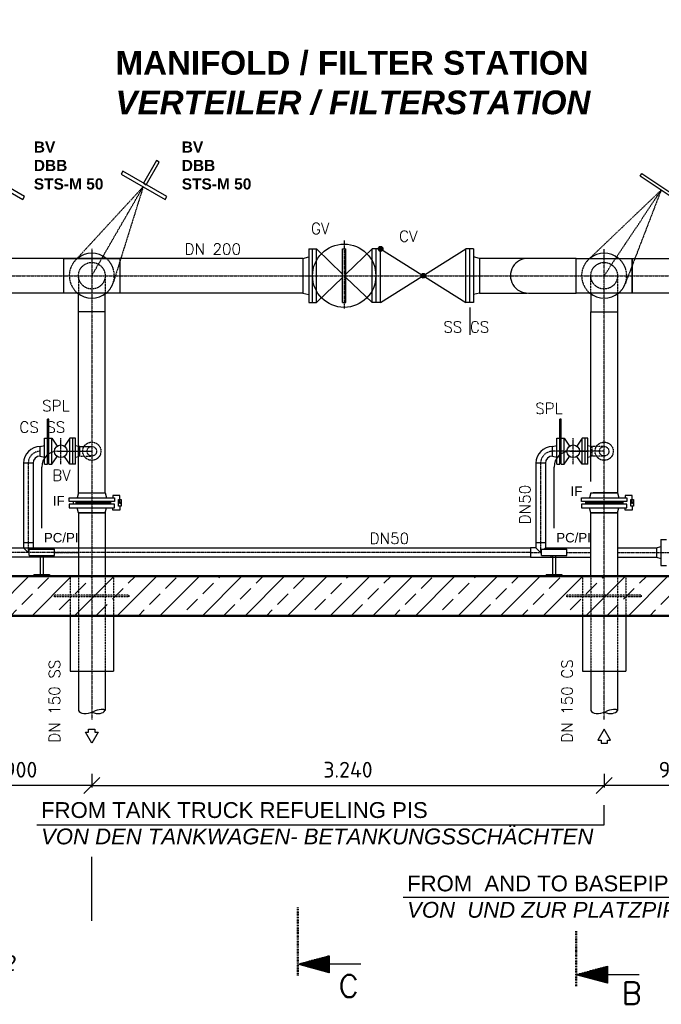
# Model space of a CAD drawing. Header units: millimetres. Extents: x -197187 to 231260338, y -45270 to 70505.
# Tile 46 of 85: x 45798 to 49855, y 1195 to 7421. Entities that reach past the tile are written whole.
import ezdxf
from ezdxf.enums import TextEntityAlignment as Align

# ---------------------------------------------------------------- set-up
doc = ezdxf.new("R2010")
doc.units = ezdxf.units.MM
doc.header["$LTSCALE"] = 0.5
doc.linetypes.add('DASHDOT', pattern=[1, 0.5, -0.25, 0, -0.25])
doc.linetypes.add('HIDDEN', pattern=[0.375, 0.25, -0.125])
for name, color, linetype in [('17', 7, 'Continuous'), ('21', 7, 'Continuous'), ('41', 7, 'Continuous'), ('BEMAßUNG', 7, 'Continuous'), ('Beschriftung', 7, 'Continuous'), ('P-MU050ENTL', 7, 'Continuous'), ('P-MU150AUSL', 7, 'Continuous'), ('P-MU200EINL', 7, 'Continuous'), ('P-MU250AUSL', 7, 'Continuous'), ('P-MU250AUSL1', 7, 'Continuous')]:
    doc.layers.add(name, color=color, linetype=linetype)
doc.styles.add('LBB3.5M1000', font='isocp.shx', dxfattribs={"height": 3.5})
doc.styles.add('ROMANS', font='ROMANS', dxfattribs={"height": 0.2})
doc.styles.get("Standard").update_dxf_attribs({"font": 'isocpeur.ttf'})
doc.dimstyles.new('DIN', dxfattribs={"dimtxt": 2.5, "dimasz": 2.5, "dimexe": 1.25, "dimexo": 0.625, "dimtad": 1, "dimtih": 1, "dimdec": 4, "dimdsep": 46, "dimlunit": 6, "dimtxsty": 'Standard', "dimcen": 2.5, "dimadec": 0, "dimazin": 0, "dimtfac": 1, "dimtdec": 4, "dimtmove": 0, "dimatfit": 3, "dimfxl": 0, "dimtvp": 1, "dimtolj": 1, "dimtzin": 0, "dimarcsym": 0})

# ---------------------------------------------------------------- blocks, each defined once
blk = doc.blocks.new('PFEIL')
at = {"layer": '17', "color": 7, "linetype": 'Continuous'}
for p, q in [((-40, 0), (-20, 0)), ((-20, 5.359), (-20, -5.359)), ((0, 0), (-20, 5.359)), ((-20, 5.0491), (-18.8434, 5.0491)), ((-20, 4.5991), (-17.164, 4.5991)), ((-20, 4.1491), (-15.4846, 4.1491)), ((-20, 3.6991), (-13.8052, 3.6991)), ((-20, 3.2491), (-12.1258, 3.2491)), ((-20, 2.7991), (-10.4464, 2.7991)), ((-20, 2.3491), (-8.7669, 2.3491)), ((-20, 1.8991), (-7.0875, 1.8991)), ((-20, 1.4491), (-5.4081, 1.4491)), ((-20, 0.9991), (-3.7287, 0.9991)), ((-20, 0.5491), (-2.0493, 0.5491)), ((-20, 0.0991), (-0.3698, 0.0991)), ((-20, -5.359), (0, 0)), ((-20, -0.3509), (-1.3096, -0.3509)), ((-20, -0.8009), (-2.989, -0.8009)), ((-20, -1.2509), (-4.6684, -1.2509)), ((-20, -1.7009), (-6.3478, -1.7009)), ((-20, -2.1509), (-8.0272, -2.1509)), ((-20, -2.6009), (-9.7067, -2.6009)), ((-20, -3.0509), (-11.3861, -3.0509)), ((-20, -3.5009), (-13.0655, -3.5009)), ((-20, -3.9509), (-14.7449, -3.9509)), ((-20, -4.4009), (-16.4243, -4.4009)), ((-20, -4.8509), (-18.1038, -4.8509)), ((-20, -5.3009), (-19.7832, -5.3009))]:
    blk.add_line(p, q, dxfattribs=at)
blk = doc.blocks.new('_Oblique')
at = {"color": 0, "linetype": 'ByBlock', "lineweight": -2}
blk.add_line((-0.5, -0.5), (0.5, 0.5), dxfattribs=at)
blk = doc.blocks.new('*D39')
at = {"layer": 'BEMAßUNG', "color": 0, "lineweight": -2, "transparency": 16777216}
for p, q in [((49494, 2652), (49494, 2565.7)), ((50394, 2652), (50394, 2565.7)), ((50394, 2578.2), (49494, 2578.2))]:
    blk.add_line(p, q, dxfattribs=at)
at = {"layer": 'DEFPOINTS', "color": 0, "transparency": 16777216}
for p in [(49494, 3652), (50394, 3652), (49494, 2578.2)]:
    blk.add_point(p, dxfattribs=at)
at = {"layer": 'BEMAßUNG', "color": 0, "lineweight": -2, "transparency": 16777216, "xscale": 100, "yscale": 100, "zscale": 100, "rotation": 180}
blk.add_blockref('_Oblique', (49494, 2578.2), dxfattribs=at)
at = {"layer": 'BEMAßUNG', "color": 0, "lineweight": -2, "transparency": 16777216, "xscale": 100, "yscale": 100, "zscale": 100}
blk.add_blockref('_Oblique', (50394, 2578.2), dxfattribs=at)
at = {"layer": 'BEMAßUNG', "color": 0, "transparency": 16777216, "insert": (49944, 2678.2), "char_height": 100, "attachment_point": 5}
blk.add_mtext('\\A1;900', dxfattribs=at)
blk = doc.blocks.new('*D44')
at = {"layer": 'BEMAßUNG', "color": 0, "lineweight": -2, "transparency": 16777216}
for p, q in [((46254, 2652), (46254, 2565.7)), ((49494, 2652), (49494, 2565.7)), ((46254, 2578.2), (49494, 2578.2))]:
    blk.add_line(p, q, dxfattribs=at)
at = {"layer": 'DEFPOINTS', "color": 0, "transparency": 16777216}
for p in [(46254, 3652), (49494, 3652), (49494, 2578.2)]:
    blk.add_point(p, dxfattribs=at)
at = {"layer": 'BEMAßUNG', "color": 0, "lineweight": -2, "transparency": 16777216, "xscale": 100, "yscale": 100, "zscale": 100, "rotation": 180}
blk.add_blockref('_Oblique', (46254, 2578.2), dxfattribs=at)
at = {"layer": 'BEMAßUNG', "color": 0, "lineweight": -2, "transparency": 16777216, "xscale": 100, "yscale": 100, "zscale": 100}
blk.add_blockref('_Oblique', (49494, 2578.2), dxfattribs=at)
at = {"layer": 'BEMAßUNG', "color": 0, "transparency": 16777216, "insert": (47874, 2678.2), "char_height": 100, "attachment_point": 5}
blk.add_mtext('\\A1;3.240', dxfattribs=at)
blk = doc.blocks.new('*D47')
at = {"layer": 'BEMAßUNG', "color": 0, "lineweight": -2, "transparency": 16777216}
for p, q in [((45354, 2652), (45354, 2565.7)), ((46254, 2652), (46254, 2565.7)), ((46254, 2578.2), (45354, 2578.2))]:
    blk.add_line(p, q, dxfattribs=at)
at = {"layer": 'DEFPOINTS', "color": 0, "transparency": 16777216}
for p in [(45354, 3652), (46254, 3652), (45354, 2578.2)]:
    blk.add_point(p, dxfattribs=at)
at = {"layer": 'BEMAßUNG', "color": 0, "lineweight": -2, "transparency": 16777216, "xscale": 100, "yscale": 100, "zscale": 100, "rotation": 180}
blk.add_blockref('_Oblique', (45354, 2578.2), dxfattribs=at)
at = {"layer": 'BEMAßUNG', "color": 0, "lineweight": -2, "transparency": 16777216, "xscale": 100, "yscale": 100, "zscale": 100}
blk.add_blockref('_Oblique', (46254, 2578.2), dxfattribs=at)
at = {"layer": 'BEMAßUNG', "color": 0, "transparency": 16777216, "insert": (45804, 2678.2), "char_height": 100, "attachment_point": 5}
blk.add_mtext('\\A1;900', dxfattribs=at)

msp = doc.modelspace()

# ---------------------------------------------------------------- hatches: boundary and pattern name
at = {"lineweight": 5}
h = msp.add_hatch(dxfattribs=at)
h.set_pattern_fill('NET3', color=256)
h.set_pattern_definition([(0, (91372.947, 7576.4478), (0, 3.175), []), (60, (91372.947, 7576.4478), (-2.74963066, 1.5875), []), (120, (91372.947, 7576.4478), (-2.74963066, -1.5875), [])])
h.paths.add_polyline_path([(46136.538, 4375.018), (46136.538, 4357.018), (46371.538, 4357.018), (46371.538, 4375.018)])
h = msp.add_hatch(color=256)
h.dxf.hatch_style = 1
h.paths.add_polyline_path([(46431.542, 4359.771), (46426.132, 4369.142), (46436.953, 4369.142)])
h = msp.add_hatch(dxfattribs=at)
h.set_pattern_fill('NET3', color=256)
h.set_pattern_definition([(0, (94612.947, 7576.4478), (0, 3.175), []), (60, (94612.947, 7576.4478), (-2.74963066, 1.5875), []), (120, (94612.947, 7576.4478), (-2.74963066, -1.5875), [])])
h.paths.add_polyline_path([(49376.538, 4375.018), (49376.538, 4357.018), (49611.538, 4357.018), (49611.538, 4375.018)])
h = msp.add_hatch(color=256)
h.dxf.hatch_style = 1
h.paths.add_polyline_path([(49671.542, 4359.771), (49666.132, 4369.142), (49676.953, 4369.142)])

# ---------------------------------------------------------------- linework, layer by layer
for p, q in [((46338.188, 4430.018), (46346.538, 4397.018)), ((49578.188, 4430.018), (49586.538, 4397.018)), ((46371.538, 4375.018), (46371.538, 4357.018)), ((49611.538, 4375.018), (49611.538, 4357.018)), ((46338.188, 4302.018), (46346.538, 4335.018)), ((49409.888, 4302.018), (49401.538, 4335.018)), ((49409.888, 4302.018), (49578.188, 4302.018)), ((49578.188, 4302.018), (49586.538, 4335.018))]:
    msp.add_line(p, q)
at = {"linetype": 'Continuous', "ltscale": 10}
msp.add_line((49409.888, 4302.018), (49578.188, 4302.018), dxfattribs=at)
for points in [[(46680.198, 6520.15), (46662.878, 6530.15), (46580.378, 6387.256), (46597.698, 6377.256)], [(45827.602, 6302.256), (45550.474, 6462.256), (45540.474, 6444.935), (45817.602, 6284.935)], [(46727.602, 6302.256), (46450.474, 6462.256), (46440.474, 6444.935), (46717.602, 6284.935)], [(49721.019, 6431.764), (49732.102, 6448.413), (49998.483, 6271.097), (49987.401, 6254.449)], [(46422.551, 4386.266), (46440.533, 4386.266), (46440.533, 4345.771), (46422.551, 4345.771)], [(46431.542, 4359.771), (46426.132, 4369.142), (46436.953, 4369.142)], [(49662.551, 4386.266), (49680.533, 4386.266), (49680.533, 4345.771), (49662.551, 4345.771)], [(49671.542, 4359.771), (49666.132, 4369.142), (49676.953, 4369.142)]]:
    msp.add_lwpolyline(points, close=True)
for points in [[(46431.542, 4366.018), (46431.542, 4412.691), (46386.996, 4412.691), (46386.996, 4397.018)], [(49671.542, 4366.018), (49671.542, 4412.691), (49626.996, 4412.691), (49626.996, 4397.018)], [(46431.542, 4345.771), (46431.542, 4319.346), (46386.996, 4319.346), (46386.996, 4335.018)], [(49671.542, 4345.771), (49671.542, 4319.346), (49626.996, 4319.346), (49626.996, 4335.018)]]:
    msp.add_lwpolyline(points)
at = {"layer": '17', "linetype": 'DASHDOT', "lineweight": 50, "ltscale": 20}
for p, q in [((47555.912, 1377.676), (47555.912, 1810.249)), ((49316.038, 1310.111), (49316.038, 1657.852))]:
    msp.add_line(p, q, dxfattribs=at)
at = {"layer": '21', "linetype": 'Continuous', "lineweight": 50, "ltscale": 10}
for p, q in [((43894.038, 3902.018), (49699.038, 3902.018)), ((49699.038, 3902.018), (51794.038, 3902.018)), ((43644.038, 3652.018), (49699.038, 3652.018)), ((49699.038, 3652.018), (51544.038, 3652.018))]:
    msp.add_line(p, q, dxfattribs=at)
at = {"layer": '41', "linetype": 'Continuous', "ltscale": 10}
for p, q in [((46037.338, 4692.018), (46254.038, 4692.018)), ((49277.338, 4692.018), (49384.488, 4692.018)), ((45937.338, 4072.018), (45937.338, 4592.018)), ((49177.338, 4072.018), (49177.338, 4592.018)), ((45857.338, 4072.018), (46017.338, 4072.018)), ((45857.338, 4032.018), (45857.338, 4072.018)), ((46017.338, 4032.018), (46017.338, 4072.018)), ((49097.338, 4072.018), (49257.338, 4072.018)), ((49097.338, 4032.018), (49097.338, 4072.018)), ((49257.338, 4032.018), (49257.338, 4072.018)), ((45857.338, 4032.018), (46017.338, 4032.018)), ((45927.338, 4032.018), (45927.338, 3912.018)), ((45947.338, 4032.018), (45947.338, 3912.018)), ((49097.338, 4032.018), (49257.338, 4032.018)), ((49167.338, 4032.018), (49167.338, 3912.018)), ((49187.338, 4032.018), (49187.338, 3912.018)), ((45887.338, 3912.018), (45987.338, 3912.018)), ((45887.338, 3912.018), (45887.338, 3902.018)), ((45987.338, 3912.018), (45987.338, 3902.018)), ((49127.338, 3912.018), (49227.338, 3912.018)), ((49127.338, 3912.018), (49127.338, 3902.018)), ((49227.338, 3912.018), (49227.338, 3902.018))]:
    msp.add_line(p, q, dxfattribs=at)
at = {"layer": '41', "linetype": 'HIDDEN', "ltscale": 10}
msp.add_line((46168.094, 4724.833), (46169.888, 4724.352), dxfattribs=at)
at = {"layer": '41', "linetype": 'Continuous', "ltscale": 10}
for centre in [(46037.338, 4592.018), (49277.338, 4592.018)]:
    msp.add_arc(centre, 100, 90, 180, dxfattribs=at)
at = {"layer": 'Beschriftung'}
msp.add_line((42674.044, 1527.233), (46254.038, 1527.233), dxfattribs=at)
at = {"layer": 'P-MU050ENTL', "linetype": 'Continuous', "ltscale": 10}
for p, q in [((45983.038, 4895.018), (45973.038, 4895.018)), ((45973.038, 4774.518), (45973.038, 4895.018)), ((45983.038, 4774.518), (45983.038, 4895.018)), ((49213.038, 4774.518), (49213.038, 4895.018)), ((49223.038, 4895.018), (49213.038, 4895.018)), ((49223.038, 4774.518), (49223.038, 4895.018)), ((45955.038, 4609.518), (45955.038, 4774.518)), ((45955.038, 4774.518), (45973.038, 4774.518)), ((45973.038, 4609.518), (45973.038, 4774.518)), ((45983.038, 4609.518), (45983.038, 4774.518)), ((45983.038, 4774.518), (46001.038, 4774.518)), ((46001.038, 4609.518), (46001.038, 4774.518)), ((46001.038, 4774.518), (46035.301, 4724.928)), ((46115.038, 4774.518), (46080.775, 4724.928)), ((46115.038, 4609.518), (46115.038, 4774.518)), ((46151.038, 4774.518), (46115.038, 4774.518)), ((46133.038, 4609.518), (46133.038, 4774.518)), ((46151.038, 4609.518), (46151.038, 4774.518)), ((49195.038, 4609.518), (49195.038, 4774.518)), ((49195.038, 4774.518), (49213.038, 4774.518)), ((49213.038, 4609.518), (49213.038, 4774.518)), ((49223.038, 4609.518), (49223.038, 4774.518)), ((49223.038, 4774.518), (49241.038, 4774.518)), ((49241.038, 4609.518), (49241.038, 4774.518)), ((49241.038, 4774.518), (49275.301, 4724.928)), ((49355.038, 4774.518), (49320.775, 4724.928)), ((49355.038, 4609.518), (49355.038, 4774.518)), ((49384.488, 4774.518), (49355.038, 4774.518)), ((49373.038, 4609.518), (49373.038, 4774.518)), ((49391.038, 4774.518), (49384.488, 4774.518)), ((49391.038, 4609.518), (49391.038, 4774.518)), ((45928.038, 4722.168), (45955.038, 4729.403)), ((45928.038, 4661.868), (45928.038, 4722.168)), ((46151.038, 4729.403), (46169.888, 4724.352)), ((46178.038, 4722.168), (46169.888, 4724.352)), ((46178.038, 4661.868), (46178.038, 4722.168)), ((46178.038, 4722.168), (46254.038, 4722.168)), ((49168.038, 4722.168), (49195.038, 4729.403)), ((49168.038, 4661.868), (49168.038, 4722.168)), ((49391.038, 4729.403), (49409.888, 4724.352)), ((45821.888, 4616.018), (45821.888, 4082.168)), ((45882.188, 4616.018), (45821.888, 4616.018)), ((45882.188, 4616.018), (45882.188, 4082.168)), ((45928.038, 4661.868), (45955.038, 4654.634)), ((45955.038, 4609.518), (45973.038, 4609.518)), ((45983.038, 4630.018), (45973.038, 4630.018)), ((45983.038, 4609.518), (46001.038, 4609.518)), ((46001.038, 4609.518), (46035.301, 4659.109)), ((46115.038, 4609.518), (46080.775, 4659.109)), ((46151.038, 4609.518), (46115.038, 4609.518)), ((46151.038, 4654.634), (46169.888, 4659.685)), ((46178.038, 4661.868), (46169.888, 4659.685)), ((49061.888, 4616.018), (49061.888, 4116.018)), ((49122.188, 4616.018), (49061.888, 4616.018)), ((49122.188, 4616.018), (49122.188, 4116.018)), ((49168.038, 4661.868), (49195.038, 4654.634)), ((49195.038, 4609.518), (49213.038, 4609.518)), ((49223.038, 4630.018), (49213.038, 4630.018)), ((49223.038, 4609.518), (49241.038, 4609.518)), ((49241.038, 4609.518), (49275.301, 4659.109)), ((49355.038, 4609.518), (49320.775, 4659.109)), ((49384.488, 4609.518), (49355.038, 4609.518)), ((49391.038, 4609.518), (49384.488, 4609.518)), ((49391.038, 4654.634), (49409.888, 4659.685)), ((45821.888, 4116.018), (45882.188, 4116.018)), ((49061.888, 4116.018), (49122.188, 4116.018)), ((49061.888, 4116.018), (49061.888, 4082.168)), ((49122.188, 4116.018), (49122.188, 4082.168)), ((49853.038, 4134.518), (49853.038, 3969.518)), ((49853.038, 4134.518), (49889.038, 4134.518)), ((45438.188, 4082.168), (49028.038, 4082.168)), ((45821.888, 4082.168), (45852.038, 4052.018)), ((45852.038, 4052.018), (45857.338, 4057.318)), ((45872.038, 4072.018), (45882.188, 4082.168)), ((49028.038, 4082.168), (49028.038, 4021.868)), ((49061.888, 4082.168), (49028.038, 4082.168)), ((49061.888, 4082.168), (49092.038, 4052.018)), ((49092.038, 4052.018), (49097.338, 4057.318)), ((49112.038, 4072.018), (49122.188, 4082.168)), ((49122.188, 4082.168), (49409.888, 4082.168)), ((49156.038, 4082.168), (49156.038, 4072.018)), ((49578.188, 4082.168), (49826.038, 4082.168)), ((49826.038, 4082.168), (49853.038, 4089.403)), ((49826.038, 4082.168), (49826.038, 4021.868)), ((49028.038, 4021.868), (45438.188, 4021.868)), ((49028.038, 4021.868), (49409.888, 4021.868)), ((49156.038, 4032.018), (49156.038, 4021.868)), ((49578.188, 4021.868), (49826.038, 4021.868)), ((49826.038, 4021.868), (49853.038, 4014.634)), ((49853.038, 3969.518), (49889.038, 3969.518))]:
    msp.add_line(p, q, dxfattribs=at)
at = {"layer": 'P-MU050ENTL', "linetype": 'DASHDOT', "ltscale": 10}
for p, q in [((46058.038, 4609.518), (46058.038, 4774.518)), ((49298.038, 4609.518), (49298.038, 4774.518)), ((49494.038, 4692.018), (49168.038, 4692.018)), ((45852.038, 4616.018), (45852.038, 4052.018)), ((49092.038, 4616.018), (49092.038, 4052.018)), ((49028.038, 4052.018), (45438.188, 4052.018)), ((46017.338, 4052.018), (46169.888, 4052.018)), ((49028.038, 4052.018), (49097.338, 4052.018)), ((49257.338, 4052.018), (49409.888, 4052.018)), ((49578.188, 4052.018), (49916.038, 4052.018))]:
    msp.add_line(p, q, dxfattribs=at)
at = {"layer": 'P-MU050ENTL', "linetype": 'HIDDEN', "ltscale": 10}
msp.add_line((46178.038, 4661.868), (46254.038, 4661.868), dxfattribs=at)
at = {"layer": 'P-MU050ENTL', "linetype": 'Continuous', "ltscale": 10}
for centre in [(46058.038, 4692.018), (49298.038, 4692.018)]:
    msp.add_circle(centre, 40, dxfattribs=at)
at = {"layer": 'P-MU050ENTL', "linetype": 'HIDDEN', "ltscale": 10}
for radius in [57.5, 30.15]:
    msp.add_circle((46254.038, 4692.018), radius, dxfattribs=at)
at = {"layer": 'P-MU050ENTL', "linetype": 'Continuous', "ltscale": 10}
for centre, radius in [((45928.038, 4616.018), 106.15), ((49168.038, 4616.018), 106.15), ((45928.038, 4616.018), 45.85), ((49168.038, 4616.018), 45.85)]:
    msp.add_arc(centre, radius, 90, 180, dxfattribs=at)
at = {"layer": 'P-MU050ENTL', "linetype": 'DASHDOT', "ltscale": 10}
for centre in [(45928.038, 4616.018), (49168.038, 4616.018)]:
    msp.add_arc(centre, 76, 90, 180, dxfattribs=at)
at = {"layer": 'P-MU150AUSL', "linetype": 'DASHDOT', "ltscale": 10}
for p, q in [((46579.038, 6364.935), (46149.252, 5898.59)), ((46254.038, 5802.018), (46579.038, 6364.935)), ((46579.038, 6364.935), (46390.065, 5759.557)), ((49494.038, 2994.884), (49494.038, 5971.769))]:
    msp.add_line(p, q, dxfattribs=at)
at = {"layer": 'P-MU150AUSL', "linetype": 'HIDDEN', "ltscale": 10}
for p, q in [((49409.888, 5687.018), (49409.888, 5802.018)), ((49578.188, 5802.018), (49578.188, 5687.018)), ((49418.038, 4722.168), (49410.936, 4724.071)), ((49418.038, 4661.868), (49418.038, 4722.168)), ((49494.038, 4722.168), (49418.038, 4722.168)), ((49418.038, 4661.868), (49404.337, 4658.197)), ((49494.038, 4661.868), (49418.038, 4661.868)), ((46117.538, 3902.018), (46117.538, 3652.018)), ((46169.888, 3902.018), (46169.888, 3302.018)), ((46338.188, 3902.018), (46338.188, 3302.018)), ((46390.538, 3902.018), (46390.538, 3652.018)), ((49357.538, 3902.018), (49357.538, 3652.018)), ((49409.888, 3902.018), (49409.888, 3302.018)), ((49578.188, 3902.018), (49578.188, 3302.018)), ((49630.538, 3902.018), (49630.538, 3652.018)), ((46490.538, 3782.018), (46017.538, 3782.018)), ((46017.538, 3772.018), (46017.538, 3782.018)), ((46490.538, 3772.018), (46017.538, 3772.018)), ((46490.538, 3772.018), (46490.538, 3782.018)), ((49730.538, 3782.018), (49257.538, 3782.018)), ((49257.538, 3772.018), (49257.538, 3782.018)), ((49730.538, 3772.018), (49257.538, 3772.018)), ((49730.538, 3772.018), (49730.538, 3782.018))]:
    msp.add_line(p, q, dxfattribs=at)
at = {"layer": 'P-MU150AUSL', "linetype": 'Continuous', "ltscale": 10}
for p, q in [((46169.888, 4430.018), (46169.888, 5687.018)), ((46338.188, 4430.018), (46338.188, 5687.018)), ((46338.188, 5573.018), (46169.888, 5573.018)), ((46338.188, 4302.018), (46169.888, 4302.018)), ((46338.188, 4302.018), (46338.188, 3902.018)), ((49578.188, 4302.018), (49409.888, 4302.018)), ((49578.188, 4302.018), (49578.188, 3902.018)), ((46117.538, 3652.018), (46117.538, 3302.018)), ((46390.538, 3652.018), (46390.538, 3302.018)), ((49357.538, 3652.018), (49357.538, 3302.018)), ((49630.538, 3652.018), (49630.538, 3302.018)), ((46117.538, 3302.018), (46390.538, 3302.018)), ((46169.888, 3302.018), (46169.888, 3053.036)), ((46338.188, 3302.018), (46338.188, 3053.036)), ((49357.538, 3302.018), (49630.538, 3302.018)), ((49409.888, 3302.018), (49409.888, 3053.036)), ((49578.188, 3302.018), (49578.188, 3053.036))]:
    msp.add_line(p, q, dxfattribs=at)
for points in [[(49409.888, 5573.018), (49578.188, 5573.018), (49578.188, 4430.018), (49409.888, 4430.018)], [(46254.038, 2845.865), (46214.038, 2915.146), (46234.038, 2915.146), (46234.038, 2935.146), (46274.038, 2935.146), (46274.038, 2915.146), (46294.038, 2915.146), (46254.038, 2845.865)], [(49494.409, 2935.146), (49454.409, 2865.865), (49474.409, 2865.865), (49474.409, 2845.865), (49514.409, 2845.865), (49514.409, 2865.865), (49534.409, 2865.865), (49494.409, 2935.146)]]:
    msp.add_lwpolyline(points, close=True, dxfattribs=at)
at = {"layer": 'P-MU150AUSL', "linetype": 'HIDDEN', "ltscale": 10}
for centre, radius in [((49494.038, 5802.018), 84.15), ((49494.038, 4692.018), 57.5), ((49494.038, 4692.018), 30.15)]:
    msp.add_circle(centre, radius, dxfattribs=at)
for start, end in [(129.7562631, 230.2437369), (309.7562631, 50.2437369)]:
    msp.add_arc((49494.038, 5802.018), 142.5, start, end, dxfattribs=at)
at = {"layer": 'P-MU150AUSL', "linetype": 'Continuous', "ltscale": 10}
for centre, major_axis, ratio, start_param, end_param in [((46246.908, 3084.141), (-77.02, -31.104), 0.51427667, 0, 1.57079633), ((46260.396, 3084.141), (77.02, -31.104), 0.51427667, 4.83132871, 6.28318531), ((46272.548, 3023.268), (65.64, 29.769), 0.32393588, 0, 1.57079633), ((49486.908, 3084.141), (-77.02, -31.104), 0.51427667, 0, 1.57079633), ((49500.396, 3084.141), (77.02, -31.104), 0.51427667, 4.83132871, 6.28318531), ((49512.548, 3023.268), (65.64, 29.769), 0.32393588, 0, 1.57079633)]:
    msp.add_ellipse(centre, major_axis=major_axis, ratio=ratio, start_param=start_param, end_param=end_param, dxfattribs=at)
at = {"layer": 'P-MU200EINL', "linetype": 'DASHDOT', "ltscale": 10}
for p, q in [((49854.21, 6343.106), (49395.611, 5905.064)), ((49494.038, 5802.018), (49854.21, 6343.106)), ((49854.21, 6343.106), (49627.086, 5750.984)), ((47850.038, 6025.626), (47850.038, 5593.946)), ((44278.515, 5802.018), (45937.539, 5802.018)), ((45937.539, 5802.018), (52589.038, 5802.018))]:
    msp.add_line(p, q, dxfattribs=at)
at = {"layer": 'P-MU200EINL', "linetype": 'Continuous', "ltscale": 10}
for p, q in [((47588.038, 5911.568), (47626.038, 5921.75)), ((47626.038, 5972.018), (47626.038, 5632.018)), ((47626.038, 5972.018), (47674.038, 5972.018)), ((47650.038, 5632.018), (47650.038, 5972.018)), ((47674.038, 5632.018), (47674.038, 5972.018)), ((47674.038, 5972.018), (47840.038, 5812.607)), ((47840.038, 5632.018), (47840.038, 5972.018)), ((47840.038, 5972.018), (47860.038, 5972.018)), ((47860.038, 5812.607), (48026.038, 5972.018)), ((47860.038, 5632.018), (47860.038, 5972.018)), ((48026.038, 5632.018), (48026.038, 5972.018)), ((48080.038, 5972.018), (48026.038, 5972.018)), ((48053.038, 5632.018), (48053.038, 5972.018)), ((48080.038, 5632.018), (48620.038, 5972.018)), ((48080.038, 5972.018), (48620.038, 5632.018)), ((48080.038, 5632.018), (48080.038, 5972.018)), ((48620.038, 5632.018), (48620.038, 5972.018)), ((48668.038, 5972.018), (48620.038, 5972.018)), ((48644.038, 5632.018), (48644.038, 5972.018)), ((48668.038, 5972.018), (48668.038, 5632.018)), ((48706.038, 5911.568), (48668.038, 5921.75)), ((47588.038, 5911.568), (45532.038, 5911.568)), ((47588.038, 5911.568), (47588.038, 5692.468)), ((48706.038, 5911.568), (48706.038, 5692.468)), ((49006.384, 5911.47), (48706.038, 5911.47)), ((49316.038, 5911.568), (49015.692, 5911.47)), ((47840.038, 5791.43), (47674.038, 5632.018)), ((48026.038, 5632.018), (47860.038, 5791.43)), ((47588.038, 5692.468), (45532.038, 5692.468)), ((47588.038, 5692.468), (47626.038, 5682.286)), ((48706.038, 5692.468), (48668.038, 5682.286)), ((48706.038, 5692.468), (49006.384, 5692.567)), ((49015.692, 5692.567), (49316.038, 5692.567)), ((49409.888, 5687.018), (49409.888, 5573.018)), ((49578.188, 5687.018), (49578.188, 5573.018)), ((47626.038, 5632.018), (47674.038, 5632.018)), ((47840.038, 5632.018), (47860.038, 5632.018)), ((48080.038, 5632.018), (48026.038, 5632.018)), ((48668.038, 5632.018), (48620.038, 5632.018)), ((48644.038, 5600.692), (48644.038, 5429.252))]:
    msp.add_line(p, q, dxfattribs=at)
for points in [[(46076.038, 5692.468), (46076.038, 5911.568), (46432.038, 5911.568), (46432.038, 5692.468)], [(49316.038, 5692.468), (49316.038, 5911.568), (49672.038, 5911.568), (49672.038, 5692.468)], [(49672.038, 5911.568), (50216.038, 5911.568), (50216.038, 5692.468), (49672.038, 5692.468)]]:
    msp.add_lwpolyline(points, close=True, dxfattribs=at)
for centre, radius in [((47850.038, 5802.018), 200), ((48080.038, 5972.018), 15), ((48080.038, 5972.018), 12), ((48080.038, 5972.018), 9), ((48080.038, 5972.018), 6), ((48080.038, 5972.018), 3), ((48350.038, 5802.018), 15), ((48350.038, 5802.018), 12), ((48350.038, 5802.018), 9), ((48350.038, 5802.018), 6), ((48350.038, 5802.018), 3)]:
    msp.add_circle(centre, radius, dxfattribs=at)
for centre, radius, start, end in [((46254.038, 5802.018), 142.5, 50.2437369, 129.7562631), ((49494.038, 5802.018), 142.5, 50.2437361, 129.7562639), ((49011.038, 5802.018), 109.55, 87.564975, 272.435025), ((46254.038, 5802.018), 142.5, 230.2437369, 309.7562631), ((49494.038, 5802.018), 142.5, 230.2437361, 309.7562639)]:
    msp.add_arc(centre, radius, start, end, dxfattribs=at)
at = {"layer": 'P-MU250AUSL', "linetype": 'HIDDEN', "ltscale": 10}
for p, q in [((46169.888, 5802.018), (46169.888, 5687.018)), ((46338.188, 5802.018), (46338.188, 5687.018))]:
    msp.add_line(p, q, dxfattribs=at)
msp.add_circle((46254.038, 5802.018), 84.15, dxfattribs=at)
for start, end in [(129.7562631, 230.2437369), (309.7562631, 50.2437369)]:
    msp.add_arc((46254.038, 5802.018), 142.5, start, end, dxfattribs=at)
at = {"layer": 'P-MU250AUSL1', "linetype": 'DASHDOT', "ltscale": 10}
msp.add_line((46254.038, 5971.769), (46254.038, 2994.884), dxfattribs=at)

# ---------------------------------------------------------------- block references
at = {"layer": '17', "linetype": 'Continuous', "lineweight": 50, "ltscale": 10, "xscale": 10, "yscale": -10, "rotation": 180}
for p in [(47555.912, 1447.696), (49316.038, 1382.107)]:
    msp.add_blockref('PFEIL', p, dxfattribs=at)

# ---------------------------------------------------------------- texts
at = {"layer": '17', "linetype": 'Continuous', "lineweight": 50, "ltscale": 10, "style": 'ROMANS'}
for s, p in [('C', (47815.778, 1240.4)), ('B', (49605.904, 1194.81))]:
    msp.add_text(s, height=140, dxfattribs=at).set_placement(p)
at = {"layer": 'BEMAßUNG', "linetype": 'Continuous', "ltscale": 10, "style": 'ROMANS'}
msp.add_text('DN 200', height=70, dxfattribs=at).set_placement((47197.298, 5935.452), align=Align.RIGHT)
for s, p in [('DN50', (49028.066, 4230.307)), ('DN 150 SS', (46052.884, 2848.863)), ('DN 150 CS', (49294.807, 2848.807))]:
    msp.add_text(s, height=70, rotation=90, dxfattribs=at).set_placement(p)
msp.add_text('DN50', height=70, dxfattribs=at).set_placement((48011.386, 4105.988))
at = {"layer": 'Beschriftung', "attachment_point": 1, "style": 'LBB3.5M1000', "bg_fill": 2}
for s, insert, char_height, width in [('{\\fArial|b1|i0|c0|p34;MANIFOLD / FILTER STATION\\L\\P\\fArial|b1|i1|c0|p34;\\lVERTEILER / FILTERSTATION}', (46403.774, 7223.151), 150, 3290.72316), ('{\\fArial|b0|i0|c0|p34;FROM TANK TRUCK REFUELING PIS\\P\\fArial|b0|i1|c0|p34;VON DEN TANKWAGEN- BETANKUNGSSCHÄCHTEN}', (45933.407, 2473.089), 100, 3516.42452), ('{\\fArial|b0|i0|c0|p34;FROM  AND TO BASEPIPELINE\\P\\fArial|b0|i1|c0|p34;VON  UND ZUR PLATZPIPELINE}', (48248.167, 2009.199), 100, 2448.27324)]:
    msp.add_mtext(s, dxfattribs=dict(at, insert=insert, char_height=char_height, width=width))
at = {"layer": 'P-MU050ENTL', "linetype": 'Continuous', "ltscale": 10, "style": 'ROMANS'}
for s, p in [('SPL', (45940.307, 4944.668)), ('SPL', (49058.329, 4927.805)), ('BV', (46003.926, 4505.043))]:
    msp.add_text(s, height=70, dxfattribs=at).set_placement(p)
at = {"layer": 'P-MU200EINL', "linetype": 'Continuous', "ltscale": 10, "style": 'ROMANS'}
for s, p in [('GV', (47639.738, 6065.581)), ('CV', (48197.18, 6016.773)), ('SS CS', (48477.093, 5442.776)), ('CS SS', (45795.665, 4809.617))]:
    msp.add_text(s, height=70, dxfattribs=at).set_placement(p)
at = {"layer": 'P-MU200EINL', "linetype": 'Continuous', "ltscale": 10, "char_height": 70, "width": 491.56785, "attachment_point": 1, "style": 'ROMANS'}
for insert in [(45887.308, 6650.802), (46822.833, 6650.802)]:
    msp.add_mtext('{\\fArial|b1|i0|c0|p34;BV\\PDBB\\PSTS-M 50}', dxfattribs=dict(at, insert=insert))

# ---------------------------------------------------------------- next in the draw order: linework, layer by layer
at = {"layer": 'Beschriftung'}
for p, q in [((49494.038, 2329.15), (49494.038, 2454.436)), ((45906.298, 2329.15), (49494.038, 2329.15)), ((46254.038, 1527.233), (46254.038, 2128.328)), ((48222.503, 1873.062), (50394.038, 1873.062))]:
    msp.add_line(p, q, dxfattribs=at)

# ---------------------------------------------------------------- next in the draw order: texts
at = {"layer": 'Beschriftung', "insert": (49191.204, 4175.476), "char_height": 60, "width": 213.35671, "attachment_point": 1, "style": 'LBB3.5M1000', "bg_fill": 2}
msp.add_mtext('{\\fArial|b0|i0|c0|p34;PC/PI}', dxfattribs=at)

# ---------------------------------------------------------------- next in the draw order: dimensions: what is measured, and where the dimension line sits
at = {"layer": 'BEMAßUNG'}
for base, p1, p2, picture, middle in [((45354.038, 2578.188), (46254.038, 3652.018), (45354.038, 3652.018), '*D47', (45804.038, 2678.188)), ((49494.038, 2578.188), (46254.038, 3652.018), (49494.038, 3652.018), '*D44', (47874.038, 2678.188)), ((49494.038, 2578.188), (50394.038, 3652.018), (49494.038, 3652.018), '*D39', (49944.038, 2678.188))]:
    dim = msp.add_linear_dim(base=base, p1=p1, p2=p2, dimstyle='DIN', override={"dimscale": 10, "dimtxt": 10, "dimasz": 10, "dimexo": 100, "dimgap": 5, "dimdec": 2, "dimblk1": 'Oblique', "dimblk2": 'Oblique', "dimsah": 1, "dimtdec": 2, "dimtmove": 2}, dxfattribs=at)
    dim.commit()
    dim.dimension.update_dxf_attribs({"geometry": picture, "text_midpoint": middle})

# ---------------------------------------------------------------- next in the draw order: hatches: boundary and pattern name
h = msp.add_hatch()
h.set_pattern_fill('ANSI33', color=256, scale=30)
h.set_pattern_definition([(45, (49178.89, 8302.02), (-134.704, 134.704), []), (45, (49313.6, 8302.02), (-134.704, 134.704), [95.25, -47.625])])
h.paths.add_polyline_path([(43644.038, 14402.018), (44564.038, 14402.018), (44564.038, 14397.018), (44619.038, 14397.018), (44624.038, 14392.018), (44624.038, 14352.018), (44629.038, 14352.018), (44629.038, 14377.018), (44684.038, 14377.018), (44689.038, 14372.018), (44689.038, 14332.018), (44694.038, 14332.018), (44694.038, 14152.018), (43894.038, 14152.018), (43894.038, 3902.018), (51794.038, 3902.018), (51794.038, 2272.018), (51789.038, 2272.018), (51789.038, 2232.018), (51784.038, 2227.018), (51729.038, 2227.018), (51729.038, 2252.018), (51724.038, 2252.018), (51724.038, 2212.018), (51719.038, 2207.018), (51664.038, 2207.018), (51664.038, 2202.018), (51544.038, 2202.018), (51544.038, 3652.018), (43644.038, 3652.018)])
h.paths.add_polyline_path([(54257.078, 14152.018), (54257.078, 14402.018), (45709.038, 14402.018), (45709.038, 14397.018), (45654.038, 14397.018), (45649.038, 14392.018), (45649.038, 14352.018), (45644.038, 14352.018), (45644.038, 14377.018), (45589.038, 14377.018), (45584.038, 14372.018), (45584.038, 14332.018), (45579.038, 14332.018), (45579.038, 14152.018), (53394.038, 14152.018), (53394.038, 2272.018), (53399.038, 2272.018), (53399.038, 2232.018), (53404.038, 2227.018), (53459.038, 2227.018), (53459.038, 2252.018), (53464.038, 2252.018), (53464.038, 2212.018), (53469.038, 2207.018), (53524.038, 2207.018), (53524.038, 2202.018), (54257.078, 2202.018), (54257.078, 2452.018), (53644.038, 2452.018), (53644.038, 8802.018), (54257.078, 8802.018), (54257.078, 9052.018), (53644.038, 9052.018), (53644.038, 14152.018)])

# ---------------------------------------------------------------- next in the draw order: linework, layer by layer
at = {"layer": 'P-MU150AUSL', "linetype": 'Continuous', "ltscale": 10}
msp.add_line((49409.888, 3902.018), (49409.888, 4302.018), dxfattribs=at)

# ---------------------------------------------------------------- next in the draw order: texts
at = {"layer": 'Beschriftung', "insert": (42693.407, 1671.172), "char_height": 100, "width": 3516.42452, "attachment_point": 1, "style": 'LBB3.5M1000', "bg_fill": 2}
msp.add_mtext('{\\fArial|b0|i0|c0|p34;TO TANK TRUCK REFUELING PIT 2\\P\\fArial|b0|i1|c0|p34;ZUM TANKWAGEN- BETANKUNGSSCHACHT 2}', dxfattribs=at)

# ---------------------------------------------------------------- next in the draw order: texts
at = {"layer": 'Beschriftung', "char_height": 60, "attachment_point": 1, "style": 'LBB3.5M1000', "bg_fill": 2}
for s, insert, width in [('{\\fArial|b0|i0|c0|p34;\\C256;IF}', (49281.69, 4469.297), 111.95845), ('{\\fArial|b0|i0|c0|p34;PC/PI}', (45951.204, 4175.476), 213.35671)]:
    msp.add_mtext(s, dxfattribs=dict(at, insert=insert, width=width))

# ---------------------------------------------------------------- next in the draw order: linework, layer by layer
for p, q in [((49409.888, 4430.018), (49401.538, 4397.018)), ((49409.888, 4430.018), (49578.188, 4430.018)), ((49376.538, 4375.018), (49376.538, 4357.018))]:
    msp.add_line(p, q)
for points in [[(49351.538, 4397.018), (49636.538, 4397.018), (49636.538, 4375.018), (49351.538, 4375.018)], [(49351.538, 4335.018), (49636.538, 4335.018), (49636.538, 4357.018), (49351.538, 4357.018)]]:
    msp.add_lwpolyline(points, close=True)
at = {"layer": 'P-MU150AUSL', "linetype": 'Continuous', "ltscale": 10}
msp.add_line((46169.888, 4302.018), (46169.888, 3902.018), dxfattribs=at)

# ---------------------------------------------------------------- next in the draw order: texts
at = {"layer": 'Beschriftung', "insert": (46007.842, 4408.827), "char_height": 60, "width": 111.95845, "attachment_point": 1, "style": 'LBB3.5M1000', "bg_fill": 2}
msp.add_mtext('{\\fArial|b0|i0|c0|p34;\\C256;IF}', dxfattribs=at)

# ---------------------------------------------------------------- next in the draw order: linework, layer by layer
for p, q in [((46169.888, 4430.018), (46161.538, 4397.018)), ((46169.888, 4430.018), (46338.188, 4430.018)), ((46136.538, 4375.018), (46136.538, 4357.018)), ((46169.888, 4302.018), (46161.538, 4335.018)), ((46169.888, 4302.018), (46338.188, 4302.018))]:
    msp.add_line(p, q)
at = {"linetype": 'Continuous', "ltscale": 10}
msp.add_line((46169.888, 4302.018), (46338.188, 4302.018), dxfattribs=at)
for points in [[(46111.538, 4397.018), (46396.538, 4397.018), (46396.538, 4375.018), (46111.538, 4375.018)], [(46111.538, 4335.018), (46396.538, 4335.018), (46396.538, 4357.018), (46111.538, 4357.018)]]:
    msp.add_lwpolyline(points, close=True)

doc.saveas('drawing.dxf')
